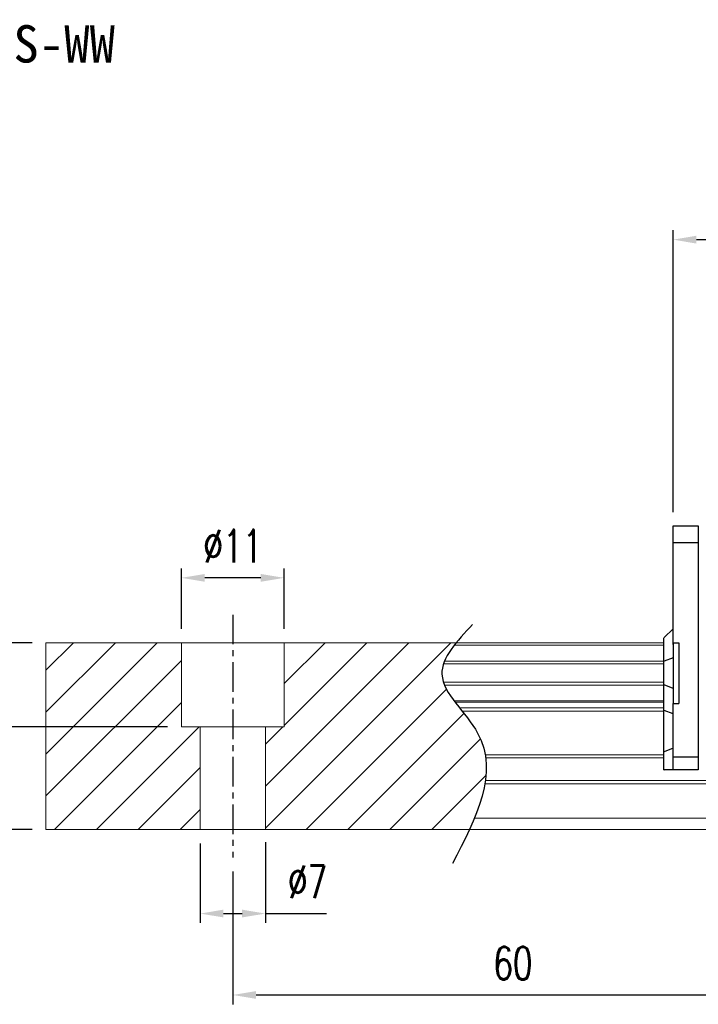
# Model space of a CAD drawing. Header units: millimetres. Extents: x 300 to 581, y 283 to 388.
# Tile 2 of 55: x 413 to 485, y 283 to 388. Entities that reach past the tile are written whole.
import ezdxf
from ezdxf.enums import TextEntityAlignment as Align

# ---------------------------------------------------------------- set-up
doc = ezdxf.new("R2010")
doc.units = ezdxf.units.MM
doc.header["$PDSIZE"] = -1
doc.linetypes.add('CENTER', pattern=[10.16, 6.35, -1.27, 1.27, -1.27])
for name, color, linetype in [('2', 7, 'Continuous'), ('CHA', 7, 'Continuous'), ('CL', 1, 'CENTER'), ('DIM', 4, 'Continuous'), ('OUT', 3, 'Continuous')]:
    doc.layers.add(name, color=color, linetype=linetype)
doc.styles.add('DIM-7', font='SIMPLEX.shx', dxfattribs={"width": 0.7, "bigfont": 'chineset.shx'})
doc.styles.add('T', font='kaiu.ttf')
doc.dimstyles.new('CNS', dxfattribs={"dimtxt": 3.5, "dimasz": 2.5, "dimexe": 1, "dimexo": 1.5, "dimgap": 0.09, "dimtad": 0, "dimdsep": 46, "dimtxsty": 'DIM-7', "dimcen": 0.09, "dimclrd": 4, "dimclre": 4, "dimclrt": 4, "dimadec": 0, "dimazin": 0, "dimtfac": 1, "dimtix": 1, "dimtmove": 2, "dimatfit": 3, "dimfxl": 1, "dimtvp": 0.971429, "dimtolj": 1, "dimarcsym": 0})

# ---------------------------------------------------------------- blocks, each defined once
blk = doc.blocks.new('*D32')
at = {"layer": 'DEFPOINTS', "color": 0, "transparency": 16777216}
for p in [(429.86, 328.29), (429.86, 321.34), (440.86, 321.34)]:
    blk.add_point(p, dxfattribs=at)
at = {"layer": 'DIM', "color": 7, "lineweight": -2, "transparency": 16777216}
for p, q in [((429.86, 322.84), (429.86, 329.29)), ((440.86, 322.84), (440.86, 329.29)), ((438.36, 328.29), (432.36, 328.29))]:
    blk.add_line(p, q, dxfattribs=at)
at = {"layer": 'DIM', "color": 7, "transparency": 16777216}
for points in [[(432.36, 328.7), (432.36, 327.87), (429.86, 328.29)], [(438.36, 328.7), (438.36, 327.87), (440.86, 328.29)]]:
    blk.add_solid(points, dxfattribs=at)
at = {"layer": 'DIM', "color": 7, "transparency": 16777216, "insert": (435.36, 331.69), "char_height": 3.5, "attachment_point": 5, "style": 'DIM-7'}
blk.add_mtext('\\A1;%%C11', dxfattribs=at)
blk = doc.blocks.new('*D33')
at = {"layer": 'DEFPOINTS', "color": 0, "transparency": 16777216}
for p in [(431.86, 301.34), (438.86, 301.49), (438.86, 292.33)]:
    blk.add_point(p, dxfattribs=at)
at = {"layer": 'DIM', "color": 7, "lineweight": -2, "transparency": 16777216}
for p, q in [((431.86, 299.84), (431.86, 291.33)), ((438.86, 299.99), (438.86, 291.33)), ((434.36, 292.33), (436.36, 292.33)), ((438.86, 292.33), (445.39, 292.33))]:
    blk.add_line(p, q, dxfattribs=at)
at = {"layer": 'DIM', "color": 7, "transparency": 16777216}
for points in [[(434.36, 292.75), (434.36, 291.92), (431.86, 292.33)], [(436.36, 292.75), (436.36, 291.92), (438.86, 292.33)]]:
    blk.add_solid(points, dxfattribs=at)
at = {"layer": 'DIM', "color": 7, "transparency": 16777216, "insert": (443.37, 295.73), "char_height": 3.5, "attachment_point": 5, "style": 'DIM-7'}
blk.add_mtext('\\A1;%%C7', dxfattribs=at)
blk = doc.blocks.new('*D35')
at = {"layer": 'DEFPOINTS', "color": 0, "transparency": 16777216}
for p in [(435.36, 298.34), (495.36, 297.34), (495.36, 283.61)]:
    blk.add_point(p, dxfattribs=at)
at = {"layer": 'DIM', "color": 7, "lineweight": -2, "transparency": 16777216}
for p, q in [((435.36, 296.84), (435.36, 282.61)), ((495.36, 295.84), (495.36, 282.61)), ((437.86, 283.61), (492.86, 283.61))]:
    blk.add_line(p, q, dxfattribs=at)
at = {"layer": 'DIM', "color": 7, "transparency": 16777216}
for points in [[(437.86, 284.03), (437.86, 283.2), (435.36, 283.61)], [(492.86, 284.03), (492.86, 283.2), (495.36, 283.61)]]:
    blk.add_solid(points, dxfattribs=at)
at = {"layer": 'DIM', "color": 7, "transparency": 16777216, "insert": (465.36, 287.01), "char_height": 3.5, "attachment_point": 5, "style": 'DIM-7'}
blk.add_mtext('\\A1;60', dxfattribs=at)
blk = doc.blocks.new('*D36')
at = {"layer": 'DEFPOINTS', "color": 0, "transparency": 16777216}
for p in [(401.52, 321.34), (415.36, 321.34), (415.36, 301.34)]:
    blk.add_point(p, dxfattribs=at)
at = {"layer": 'DIM', "color": 7, "lineweight": -2, "transparency": 16777216}
for p, q in [((413.86, 321.34), (400.52, 321.34)), ((401.52, 303.84), (401.52, 318.84)), ((413.86, 301.34), (400.52, 301.34))]:
    blk.add_line(p, q, dxfattribs=at)
at = {"layer": 'DIM', "color": 7, "transparency": 16777216}
for points in [[(401.1, 318.84), (401.94, 318.84), (401.52, 321.34)], [(401.1, 303.84), (401.94, 303.84), (401.52, 301.34)]]:
    blk.add_solid(points, dxfattribs=at)
at = {"layer": 'DIM', "color": 7, "transparency": 16777216, "insert": (398.12, 311.34), "char_height": 3.5, "attachment_point": 5, "rotation": 90, "style": 'DIM-7'}
blk.add_mtext('\\A1;20', dxfattribs=at)
blk = doc.blocks.new('*D37')
at = {"layer": 'DEFPOINTS', "color": 0, "transparency": 16777216}
for p in [(551.21, 364.51), (482.51, 333.84), (551.21, 333.84)]:
    blk.add_point(p, dxfattribs=at)
at = {"layer": 'DIM', "color": 7, "lineweight": -2, "transparency": 16777216}
for p, q in [((482.51, 335.34), (482.51, 365.51)), ((551.21, 335.34), (551.21, 365.51)), ((485.01, 364.51), (548.71, 364.51))]:
    blk.add_line(p, q, dxfattribs=at)
at = {"layer": 'DIM', "color": 7, "transparency": 16777216}
for points in [[(485.01, 364.93), (485.01, 364.09), (482.51, 364.51)], [(548.71, 364.93), (548.71, 364.09), (551.21, 364.51)]]:
    blk.add_solid(points, dxfattribs=at)
at = {"layer": 'DIM', "color": 7, "transparency": 16777216, "insert": (516.86, 367.91), "char_height": 3.5, "attachment_point": 5, "style": 'DIM-7'}
blk.add_mtext('\\A1;68.7', dxfattribs=at)
blk = doc.blocks.new('*D67')
at = {"layer": 'DEFPOINTS', "color": 0, "transparency": 16777216}
for p in [(415.36, 321.34), (408.2, 312.34), (429.86, 312.34)]:
    blk.add_point(p, dxfattribs=at)
at = {"layer": 'DIM', "color": 7, "lineweight": -2, "transparency": 16777216}
for p, q in [((413.86, 321.34), (407.2, 321.34)), ((408.2, 318.84), (408.2, 314.84)), ((428.36, 312.34), (407.2, 312.34))]:
    blk.add_line(p, q, dxfattribs=at)
at = {"layer": 'DIM', "color": 7, "transparency": 16777216}
for points in [[(407.79, 318.84), (408.62, 318.84), (408.2, 321.34)], [(407.79, 314.84), (408.62, 314.84), (408.2, 312.34)]]:
    blk.add_solid(points, dxfattribs=at)
at = {"layer": 'DIM', "color": 7, "transparency": 16777216, "insert": (404.8, 316.84), "char_height": 3.5, "attachment_point": 5, "rotation": 90, "style": 'DIM-7'}
blk.add_mtext('\\A1;9', dxfattribs=at)

msp = doc.modelspace()

# ---------------------------------------------------------------- linework, layer by layer
at = {"layer": '2', "color": 0, "linetype": 'Continuous'}
for p, q in [((482.505, 332.039), (482.505, 333.843)), ((482.505, 333.843), (485.205, 333.843)), ((485.205, 333.843), (485.205, 307.743)), ((482.505, 332.068), (485.205, 332.068)), ((482.505, 331.685), (482.505, 332.039)), ((482.505, 321.142), (482.505, 331.685)), ((482.505, 322.843), (481.555, 321.893)), ((481.505, 321.843), (481.555, 321.893)), ((481.505, 319.338), (481.505, 321.843)), ((482.505, 321.342), (482.505, 314.842)), ((482.505, 321.342), (483.105, 321.342)), ((483.105, 321.342), (483.105, 314.842)), ((482.505, 319.732), (481.555, 319.358)), ((481.505, 319.338), (481.555, 319.358)), ((481.505, 316.846), (481.505, 319.338)), ((481.505, 314.111), (481.505, 316.846)), ((481.505, 316.846), (481.555, 316.826)), ((482.505, 316.452), (481.555, 316.826)), ((482.505, 314.842), (483.105, 314.842)), ((482.505, 309.3), (482.505, 314.842)), ((481.505, 309.633), (481.505, 314.111)), ((481.505, 314.111), (481.555, 314.092)), ((482.505, 313.718), (481.555, 314.092)), ((482.505, 310.047), (481.555, 309.653)), ((481.505, 309.633), (481.555, 309.653)), ((481.505, 307.743), (481.505, 309.633)), ((482.505, 308.946), (482.505, 309.3)), ((482.505, 309.118), (485.205, 309.118)), ((482.505, 307.889), (482.505, 308.946)), ((481.505, 307.743), (481.555, 307.743)), ((482.505, 307.743), (481.555, 307.743)), ((482.505, 307.743), (482.505, 307.889)), ((485.205, 307.743), (482.505, 307.743))]:
    msp.add_line(p, q, dxfattribs=at)
at = {"layer": 'CL', "color": 0, "ltscale": 0.5}
msp.add_line((435.355, 324.342), (435.355, 298.342), dxfattribs=at)
at = {"layer": 'DIM', "color": 0}
for p, q in [((415.355, 318.4), (418.298, 321.342)), ((415.355, 313.91), (422.788, 321.342)), ((415.355, 309.42), (427.278, 321.342)), ((438.855, 305.979), (454.219, 321.342)), ((438.855, 301.489), (458.709, 321.342)), ((440.855, 316.96), (445.238, 321.342)), ((440.855, 312.469), (449.728, 321.342)), ((415.355, 304.93), (429.855, 319.43)), ((443.199, 301.342), (458.234, 316.378)), ((416.258, 301.342), (429.855, 314.94)), ((447.689, 301.342), (460.105, 313.758)), ((420.748, 301.342), (431.748, 312.342)), ((438.855, 310.469), (440.728, 312.342)), ((452.179, 301.342), (461.881, 311.044)), ((425.238, 301.342), (431.855, 307.96)), ((456.669, 301.342), (462.477, 307.15)), ((429.728, 301.342), (431.855, 303.469))]:
    msp.add_line(p, q, dxfattribs=at)
msp.add_open_spline([(461.039, 323.304), (459.357, 321.513), (455.699, 317.618), (465.225, 309.933), (461.409, 302.548), (458.896, 297.683)], degree=3, knots=[0, 0, 0, 0, 6.2737393, 13.647637, 27.8750855, 27.8750855, 27.8750855, 27.8750855], dxfattribs=at)
at = {"layer": 'OUT', "color": 0, "linetype": 'Continuous', "lineweight": 15}
for p, q in [((415.355, 321.342), (415.355, 301.342)), ((481.505, 321.342), (415.355, 321.342)), ((429.855, 312.342), (429.855, 321.342)), ((440.855, 312.342), (440.855, 321.342)), ((481.505, 321.086), (459.078, 321.086)), ((481.505, 319.082), (457.923, 319.082)), ((481.505, 319.377), (458.033, 319.377)), ((481.505, 317.102), (457.92, 317.102)), ((481.505, 316.807), (458.031, 316.807)), ((481.505, 315.127), (459.04, 315.127)), ((481.505, 314.963), (459.163, 314.963)), ((481.505, 314.369), (459.622, 314.369)), ((481.505, 314.015), (459.902, 314.015)), ((440.855, 312.342), (429.855, 312.342)), ((431.855, 312.342), (431.855, 301.342)), ((438.855, 312.342), (438.855, 301.342)), ((481.505, 309.349), (462.393, 309.349)), ((481.505, 308.996), (462.446, 308.996)), ((581.356, 306.235), (462.359, 306.235)), ((581.356, 306.589), (462.413, 306.589)), ((581.356, 302.542), (461.237, 302.542)), ((581.356, 301.342), (415.355, 301.342))]:
    msp.add_line(p, q, dxfattribs=at)

# ---------------------------------------------------------------- texts
at = {"layer": 'CHA', "color": 7, "style": 'T'}
msp.add_text('TRS25VS-WW', height=4, dxfattribs=at).set_placement((409.144, 385.478), align=Align.MIDDLE)

# ---------------------------------------------------------------- dimensions: what is measured, and where the dimension line sits
at = {"layer": 'DIM', "color": 0}
for base, p1, p2, picture, middle in [((551.205, 364.51), (482.505, 333.843), (551.205, 333.843), '*D37', (516.855, 367.91)), ((495.355, 283.613), (435.355, 298.342), (495.355, 297.342), '*D35', (465.355, 287.013))]:
    dim = msp.add_linear_dim(base=base, p1=p1, p2=p2, dimstyle='CNS', override={"dimclrd": 7, "dimclre": 7, "dimclrt": 7}, dxfattribs=at)
    dim.commit()
    dim.dimension.update_dxf_attribs({"geometry": picture, "text_midpoint": middle})
dim = msp.add_linear_dim(base=(429.855, 328.286), p1=(440.855, 321.342), p2=(429.855, 321.342), text='%%C<>', dimstyle='CNS', override={"dimclrd": 7, "dimclre": 7, "dimclrt": 7}, dxfattribs=at)
dim.commit()
dim.dimension.update_dxf_attribs({"geometry": '*D32', "text_midpoint": (435.355, 331.686)})
for base, p1, p2, angle, picture, middle in [((401.52, 321.342), (415.355, 301.342), (415.355, 321.342), 90, '*D36', (398.12, 311.342)), ((408.203, 312.342), (415.355, 321.342), (429.855, 312.342), 270, '*D67', (404.803, 316.842))]:
    dim = msp.add_linear_dim(base=base, p1=p1, p2=p2, angle=angle, dimstyle='CNS', override={"dimclrd": 7, "dimclre": 7, "dimclrt": 7}, dxfattribs=at)
    dim.commit()
    dim.dimension.update_dxf_attribs({"geometry": picture, "text_midpoint": middle})
dim = msp.add_linear_dim(base=(438.855, 292.333), p1=(431.855, 301.342), p2=(438.855, 301.489), text='%%C<>', dimstyle='CNS', override={"dimclrd": 7, "dimclre": 7, "dimclrt": 7, "dimtmove": 0}, dxfattribs=at)
dim.commit()
dim.dimension.update_dxf_attribs({"geometry": '*D33', "text_midpoint": (443.37, 292.333), "dimtype": 160})

doc.saveas('drawing.dxf')
